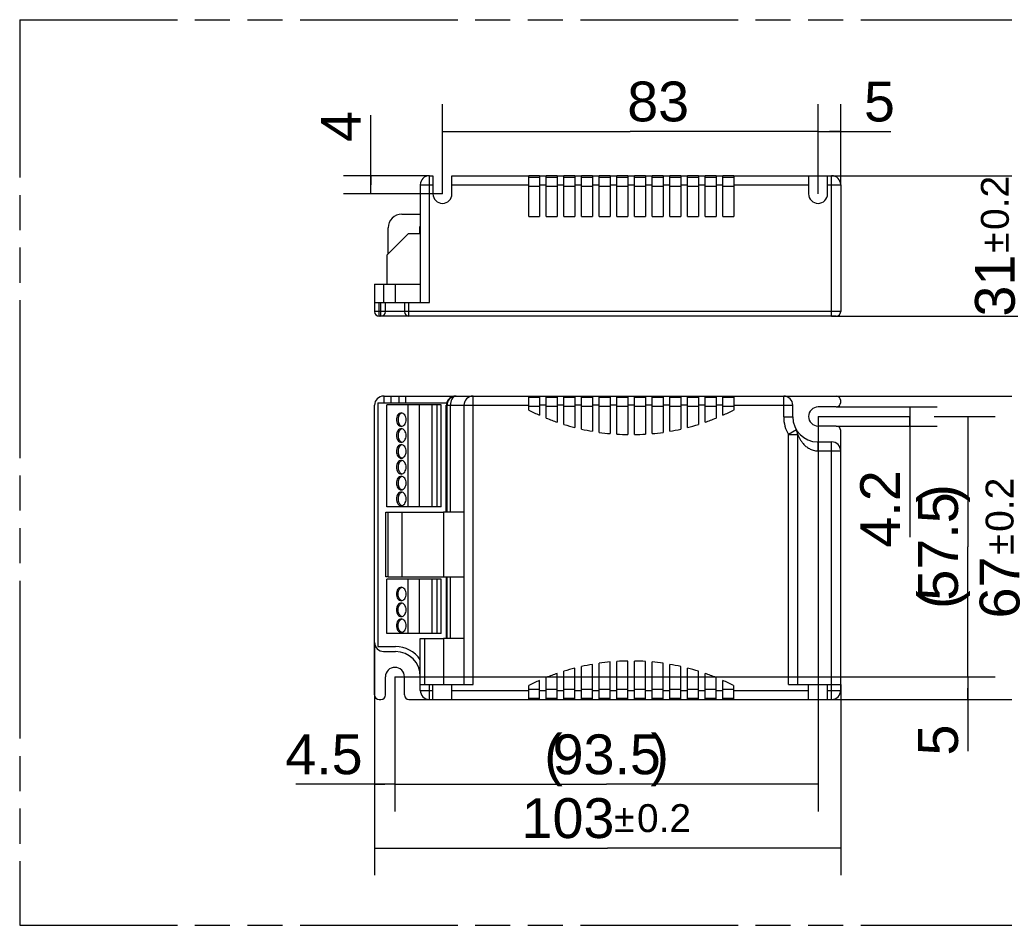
# Model space of a CAD drawing. Header units: millimetres. Extents: x 0 to 210, y 0 to 297.
# Tile 3 of 9: x 50 to 105, y 133 to 183. Entities that reach past the tile are written whole.
import ezdxf
from ezdxf.enums import TextEntityAlignment as Align

# ---------------------------------------------------------------- set-up
doc = ezdxf.new("R2010")
doc.units = ezdxf.units.MM
doc.header["$LTSCALE"] = 19.36
doc.linetypes.add('PHANTOM', pattern=[0.8, 0.45, -0.05, 0.1, -0.05, 0.1, -0.05])
doc.layers.get('0').update_dxf_attribs({"linetype": 'CONTINUOUS'})
for name, color, linetype in [('DEFAULT_3', 7, 'PHANTOM'), ('Z_AXIS', 7, 'CONTINUOUS'), ('Z_DIM_2D', 7, 'CONTINUOUS')]:
    doc.layers.add(name, color=color, linetype=linetype)
doc.styles.add('TEXTSTYLE_3', font='helveticaneueltw1g-ltcn.otf')
doc.styles.add('TEXTSTYLE_4', font='gdt', dxfattribs={"width": 0.7})
doc.dimstyles.new('DIMSTYLE_1', dxfattribs={"dimtxt": 2.2, "dimasz": 3.5, "dimexe": 0.18, "dimexo": 0.0625, "dimgap": 0.09, "dimtad": 1, "dimdec": 1, "dimlfac": 4, "dimdsep": 46, "dimtxsty": 'TEXTSTYLE_3', "dimcen": 0.09, "dimclrt": 5, "dimadec": 0, "dimazin": 0, "dimtp": 0.3, "dimtm": 0.3, "dimtfac": 1, "dimtdec": 1, "dimtofl": 0, "dimtmove": 0, "dimatfit": 3, "dimfxl": 0, "dimtolj": 1, "dimarcsym": 0})
doc.dimstyles.new('DIMSTYLE_2', dxfattribs={"dimtxt": 2.2, "dimasz": 3.5, "dimexe": 0.18, "dimexo": 0.0625, "dimgap": 0.09, "dimtad": 1, "dimdec": 1, "dimlfac": 4, "dimdsep": 46, "dimtxsty": 'TEXTSTYLE_3', "dimcen": 0.09, "dimclrt": 5, "dimadec": 0, "dimazin": 0, "dimtp": 0.1, "dimtm": 0.1, "dimtfac": 1, "dimtdec": 1, "dimtofl": 0, "dimtmove": 0, "dimatfit": 3, "dimfxl": 0, "dimtolj": 1, "dimarcsym": 0})
doc.dimstyles.new('DIMSTYLE_3', dxfattribs={"dimtxt": 2.2, "dimasz": 3.5, "dimexe": 0.18, "dimexo": 0.0625, "dimgap": 0.09, "dimtad": 1, "dimdec": 1, "dimlfac": 4, "dimdsep": 46, "dimtxsty": 'TEXTSTYLE_3', "dimcen": 0.09, "dimclrt": 5, "dimadec": 0, "dimazin": 0, "dimtol": 1, "dimtp": 0.2, "dimtm": 0.2, "dimtfac": 1, "dimtdec": 1, "dimtofl": 0, "dimtmove": 0, "dimatfit": 3, "dimfxl": 0, "dimtolj": 1, "dimarcsym": 0})

# ---------------------------------------------------------------- blocks, each defined once
blk = doc.blocks.new('*D1')
at = {"layer": 'Z_DIM_2D', "color": 2, "linetype": 'Continuous'}
for p, q in [((73.485, 173.064), (73.485, 178.015)), ((94.235, 173.064), (94.235, 178.015)), ((73.485, 176.515), (83.86, 176.515)), ((94.235, 176.515), (83.86, 176.515))]:
    blk.add_line(p, q, dxfattribs=at)
at = {"layer": 'Z_DIM_2D', "color": 5, "linetype": 'Continuous', "style": 'TEXTSTYLE_3'}
blk.add_text('83', height=2.2, dxfattribs=at).set_placement((85.402, 177.065), align=Align.CENTER)
blk = doc.blocks.new('_NONE')
blk = doc.blocks.new('*D2')
at = {"layer": 'Z_DIM_2D', "color": 2, "linetype": 'Continuous'}
for p, q in [((94.235, 160.772), (99.319, 160.772)), ((100.644, 160.772), (104.015, 160.772)), ((102.515, 160.772), (102.515, 153.585)), ((102.515, 146.397), (102.515, 153.585)), ((70.86, 146.397), (104.015, 146.397))]:
    blk.add_line(p, q, dxfattribs=at)
at = {"layer": 'Z_DIM_2D', "color": 5, "linetype": 'Continuous', "style": 'TEXTSTYLE_3'}
for s, p in [(')', (101.965, 156.524)), ('57.5', (101.965, 153.597)), ('(', (101.965, 150.658))]:
    blk.add_text(s, height=2.2, rotation=90, dxfattribs=at).set_placement(p, align=Align.CENTER)
blk = doc.blocks.new('*D3')
at = {"layer": 'Z_DIM_2D', "color": 2, "linetype": 'Continuous'}
for p, q in [((70.86, 146.397), (104.015, 146.397)), ((102.515, 146.397), (102.515, 145.772)), ((102.515, 145.147), (102.515, 145.772)), ((102.515, 145.772), (102.515, 142.286)), ((93.71, 145.147), (104.015, 145.147))]:
    blk.add_line(p, q, dxfattribs=at)
at = {"layer": 'Z_DIM_2D', "color": 5, "linetype": 'Continuous', "style": 'TEXTSTYLE_3'}
blk.add_text('5', height=2.2, rotation=90, dxfattribs=at).set_placement((101.965, 143.763), align=Align.RIGHT)
blk = doc.blocks.new('*D4')
at = {"layer": 'Z_DIM_2D', "color": 2, "linetype": 'Continuous'}
for p, q in [((94.235, 160.772), (94.235, 138.97)), ((70.86, 146.397), (70.86, 138.97)), ((70.86, 140.47), (82.548, 140.47)), ((94.235, 140.47), (82.548, 140.47))]:
    blk.add_line(p, q, dxfattribs=at)
at = {"layer": 'Z_DIM_2D', "color": 5, "linetype": 'Continuous', "style": 'TEXTSTYLE_3'}
for s, p in [('(', (79.621, 141.02)), ('93.5', (82.56, 141.02)), (')', (85.487, 141.02))]:
    blk.add_text(s, height=2.2, dxfattribs=at).set_placement(p, align=Align.CENTER)
blk = doc.blocks.new('*D5')
at = {"layer": 'Z_DIM_2D', "color": 2, "linetype": 'Continuous'}
for p, q in [((92.335, 161.897), (107.413, 161.897)), ((105.913, 161.897), (105.913, 153.522)), ((105.913, 145.147), (105.913, 153.522)), ((93.71, 145.147), (107.413, 145.147))]:
    blk.add_line(p, q, dxfattribs=at)
at = {"layer": 'Z_DIM_2D', "color": 5, "linetype": 'Continuous'}
for s, height, style, p in [('0.2', 1.54, 'TEXTSTYLE_3', (105.033, 155.898)), ('`', 1.54, 'TEXTSTYLE_4', (105.033, 153.707)), ('67', 2.2, 'TEXTSTYLE_3', (105.363, 151.331))]:
    blk.add_text(s, height=height, rotation=90, dxfattribs=dict(at, style=style)).set_placement(p, align=Align.CENTER)
blk = doc.blocks.new('*D6')
at = {"layer": 'Z_DIM_2D', "color": 2, "linetype": 'Continuous'}
for p, q in [((69.735, 148.297), (69.735, 135.447)), ((95.485, 145.972), (95.485, 135.447)), ((69.735, 136.947), (82.61, 136.947)), ((95.485, 136.947), (82.61, 136.947))]:
    blk.add_line(p, q, dxfattribs=at)
at = {"layer": 'Z_DIM_2D', "color": 5, "linetype": 'Continuous'}
for s, height, style, p in [('103', 2.2, 'TEXTSTYLE_3', (80.419, 137.497)), ('`', 1.54, 'TEXTSTYLE_4', (83.534, 137.827)), ('0.2', 1.54, 'TEXTSTYLE_3', (85.725, 137.827))]:
    blk.add_text(s, height=height, dxfattribs=dict(at, style=style)).set_placement(p, align=Align.CENTER)
blk = doc.blocks.new('*D7')
at = {"layer": 'Z_DIM_2D', "color": 2, "linetype": 'Continuous'}
for p, q in [((93.71, 174.064), (107.153, 174.064)), ((105.653, 174.064), (105.653, 170.189)), ((105.653, 166.314), (105.653, 170.189)), ((94.985, 166.314), (107.153, 166.314))]:
    blk.add_line(p, q, dxfattribs=at)
at = {"layer": 'Z_DIM_2D', "color": 5, "linetype": 'Continuous'}
for s, height, style, p in [('0.2', 1.54, 'TEXTSTYLE_3', (104.773, 172.565)), ('`', 1.54, 'TEXTSTYLE_4', (104.773, 170.374)), ('31', 2.2, 'TEXTSTYLE_3', (105.103, 167.998))]:
    blk.add_text(s, height=height, rotation=90, dxfattribs=dict(at, style=style)).set_placement(p, align=Align.CENTER)
blk = doc.blocks.new('*D8')
at = {"layer": 'Z_DIM_2D', "color": 2, "linetype": 'Continuous'}
for p, q in [((70.86, 146.397), (70.86, 138.972)), ((69.735, 145.397), (69.735, 138.972)), ((70.298, 140.472), (65.379, 140.472)), ((69.735, 140.472), (70.298, 140.472)), ((70.86, 140.472), (70.298, 140.472))]:
    blk.add_line(p, q, dxfattribs=at)
at = {"layer": 'Z_DIM_2D', "color": 5, "linetype": 'Continuous', "style": 'TEXTSTYLE_3'}
blk.add_text('4.5', height=2.2, dxfattribs=at).set_placement((69.073, 141.022), align=Align.RIGHT)
blk = doc.blocks.new('*D9')
at = {"layer": 'Z_DIM_2D', "color": 2, "linetype": 'Continuous'}
for p, q in [((69.523, 173.564), (69.523, 177.411)), ((72.76, 174.064), (68.023, 174.064)), ((69.523, 174.064), (69.523, 173.564)), ((69.523, 173.064), (69.523, 173.564)), ((73.485, 173.064), (68.023, 173.064))]:
    blk.add_line(p, q, dxfattribs=at)
at = {"layer": 'Z_DIM_2D', "color": 5, "linetype": 'Continuous', "style": 'TEXTSTYLE_3'}
blk.add_text('4', height=2.2, rotation=90, dxfattribs=at).set_placement((68.973, 175.934))
blk = doc.blocks.new('*D10')
at = {"layer": 'Z_DIM_2D', "color": 2, "linetype": 'Continuous'}
for p, q in [((95.235, 161.297), (100.813, 161.297)), ((99.313, 161.297), (99.313, 160.772)), ((99.313, 160.247), (99.313, 160.772)), ((99.313, 160.772), (99.313, 154.109)), ((95.235, 160.247), (100.813, 160.247))]:
    blk.add_line(p, q, dxfattribs=at)
at = {"layer": 'Z_DIM_2D', "color": 5, "linetype": 'Continuous', "style": 'TEXTSTYLE_3'}
blk.add_text('4.2', height=2.2, rotation=90, dxfattribs=at).set_placement((98.763, 157.803), align=Align.RIGHT)
blk = doc.blocks.new('*D11')
at = {"layer": 'Z_DIM_2D', "color": 2, "linetype": 'Continuous'}
for p, q in [((94.235, 173.064), (94.235, 178.012)), ((95.485, 173.564), (95.485, 178.012)), ((94.235, 176.512), (94.86, 176.512)), ((95.485, 176.512), (94.86, 176.512)), ((94.86, 176.512), (98.25, 176.512))]:
    blk.add_line(p, q, dxfattribs=at)
at = {"layer": 'Z_DIM_2D', "color": 5, "linetype": 'Continuous', "style": 'TEXTSTYLE_3'}
blk.add_text('5', height=2.2, dxfattribs=at).set_placement((96.772, 177.062))

msp = doc.modelspace()

# ---------------------------------------------------------------- linework, layer by layer
at = {"color": 7, "linetype": 'Continuous'}
for p, q in [((72.26, 173.564), (72.26, 167.064)), ((72.76, 174.064), (72.96, 174.064)), ((72.96, 174.064), (72.96, 173.064)), ((74.01, 173.064), (74.01, 174.064)), ((74.01, 174.064), (78.248, 174.064)), ((78.248, 171.814), (78.248, 174.064)), ((78.248, 173.989), (78.848, 173.989)), ((78.848, 174.064), (78.848, 171.814)), ((78.848, 174.064), (79.223, 174.064)), ((79.223, 171.814), (79.223, 174.064)), ((79.223, 173.989), (79.823, 173.989)), ((79.823, 174.064), (79.823, 171.814)), ((79.823, 174.064), (80.198, 174.064)), ((80.198, 171.814), (80.198, 174.064)), ((80.198, 173.989), (80.798, 173.989)), ((80.798, 174.064), (80.798, 171.814)), ((80.798, 174.064), (81.173, 174.064)), ((81.173, 171.814), (81.173, 174.064)), ((81.173, 173.989), (81.773, 173.989)), ((81.773, 174.064), (81.773, 171.814)), ((81.773, 174.064), (82.148, 174.064)), ((82.148, 171.814), (82.148, 174.064)), ((82.148, 173.989), (82.748, 173.989)), ((82.748, 174.064), (82.748, 171.814)), ((82.748, 174.064), (83.123, 174.064)), ((83.123, 171.814), (83.123, 174.064)), ((83.123, 173.989), (83.723, 173.989)), ((83.723, 174.064), (83.723, 171.814)), ((83.723, 174.064), (84.098, 174.064)), ((84.098, 171.814), (84.098, 174.064)), ((84.098, 173.989), (84.698, 173.989)), ((84.698, 174.064), (85.073, 174.064)), ((84.698, 174.064), (84.698, 171.814)), ((85.073, 171.814), (85.073, 174.064)), ((85.073, 173.989), (85.673, 173.989)), ((85.673, 174.064), (86.048, 174.064)), ((85.673, 174.064), (85.673, 171.814)), ((86.048, 171.814), (86.048, 174.064)), ((86.048, 173.989), (86.648, 173.989)), ((86.648, 174.064), (87.023, 174.064)), ((86.648, 174.064), (86.648, 171.814)), ((87.023, 171.814), (87.023, 174.064)), ((87.023, 173.989), (87.623, 173.989)), ((87.623, 174.064), (87.998, 174.064)), ((87.623, 174.064), (87.623, 171.814)), ((87.998, 171.814), (87.998, 174.064)), ((87.998, 173.989), (88.598, 173.989)), ((88.598, 174.064), (88.973, 174.064)), ((88.598, 174.064), (88.598, 171.814)), ((88.973, 171.814), (88.973, 174.064)), ((88.973, 173.989), (89.573, 173.989)), ((89.573, 174.064), (93.71, 174.064)), ((89.573, 174.064), (89.573, 171.814)), ((93.71, 174.064), (93.71, 173.064)), ((94.76, 174.064), (94.985, 174.064)), ((94.76, 173.064), (94.76, 174.064)), ((95.485, 173.564), (95.485, 166.564)), ((71.235, 171.939), (72.26, 171.939)), ((78.248, 171.814), (78.848, 171.814)), ((79.223, 171.814), (79.823, 171.814)), ((80.198, 171.814), (80.798, 171.814)), ((81.173, 171.814), (81.773, 171.814)), ((82.148, 171.814), (82.748, 171.814)), ((83.123, 171.814), (83.723, 171.814)), ((84.098, 171.814), (84.698, 171.814)), ((85.073, 171.814), (85.673, 171.814)), ((86.048, 171.814), (86.648, 171.814)), ((87.023, 171.814), (87.623, 171.814)), ((87.998, 171.814), (88.598, 171.814)), ((88.973, 171.814), (89.573, 171.814)), ((71.585, 170.852), (70.41, 169.677)), ((72.21, 170.852), (71.585, 170.852)), ((72.21, 171.252), (72.21, 170.852)), ((72.26, 171.252), (72.21, 171.252)), ((69.735, 168.077), (69.735, 166.564)), ((69.735, 168.077), (70.885, 168.077)), ((69.735, 167.064), (72.76, 167.064)), ((70.335, 166.564), (70.335, 167.064)), ((71.385, 167.064), (71.385, 166.564)), ((95.235, 166.314), (69.985, 166.314)), ((70.271, 161.897), (70.235, 161.897)), ((71.435, 161.897), (95.235, 161.897)), ((78.248, 161.129), (78.248, 161.897)), ((78.848, 161.822), (78.248, 161.822)), ((78.848, 161.897), (78.848, 160.843)), ((79.223, 160.685), (79.223, 161.897)), ((79.823, 161.822), (79.223, 161.822)), ((79.823, 161.897), (79.823, 160.46)), ((80.198, 160.336), (80.198, 161.897)), ((80.798, 161.822), (80.198, 161.822)), ((80.798, 161.897), (80.798, 160.166)), ((81.173, 160.076), (81.173, 161.897)), ((81.773, 161.822), (81.173, 161.822)), ((81.773, 161.897), (81.773, 159.957)), ((82.148, 159.897), (82.148, 161.897)), ((82.748, 161.822), (82.148, 161.822)), ((82.748, 161.897), (82.748, 159.827)), ((83.123, 159.797), (83.123, 161.897)), ((83.723, 161.822), (83.123, 161.822)), ((83.723, 161.897), (83.723, 159.774)), ((84.098, 159.774), (84.098, 161.897)), ((84.698, 161.822), (84.098, 161.822)), ((84.698, 161.897), (84.698, 159.797)), ((85.073, 159.827), (85.073, 161.897)), ((85.673, 161.822), (85.073, 161.822)), ((85.673, 161.897), (85.673, 159.897)), ((86.048, 159.957), (86.048, 161.897)), ((86.648, 161.822), (86.048, 161.822)), ((86.648, 161.897), (86.648, 160.076)), ((87.023, 160.166), (87.023, 161.897)), ((87.623, 161.822), (87.023, 161.822)), ((87.623, 161.897), (87.623, 160.336)), ((87.998, 160.46), (87.998, 161.897)), ((88.598, 161.822), (87.998, 161.822)), ((88.598, 161.897), (88.598, 160.685)), ((88.973, 160.843), (88.973, 161.897)), ((89.573, 161.822), (88.973, 161.822)), ((89.573, 161.897), (89.573, 161.129)), ((95.485, 161.547), (95.485, 161.647)), ((69.735, 145.397), (69.735, 161.397)), ((70.41, 155.785), (70.41, 161.41)), ((73.41, 161.41), (70.41, 161.41)), ((71.435, 161.522), (73.714, 161.522)), ((71.585, 155.785), (71.585, 161.41)), ((72.21, 155.785), (72.21, 161.41)), ((72.91, 155.785), (72.91, 161.41)), ((73.201, 155.785), (73.201, 161.41)), ((73.41, 155.785), (73.41, 161.41)), ((73.698, 155.497), (73.698, 161.397)), ((74.673, 161.397), (74.673, 145.972)), ((92.835, 160.747), (92.835, 161.397)), ((95.235, 161.297), (94.235, 161.297)), ((95.235, 160.247), (94.235, 160.247)), ((95.485, 145.647), (95.485, 159.997)), ((93.11, 145.972), (93.11, 159.77)), ((94.21, 159.372), (94.985, 159.372)), ((73.41, 155.785), (70.41, 155.785)), ((70.485, 151.922), (70.485, 155.497)), ((70.485, 155.497), (73.548, 155.497)), ((70.41, 148.785), (70.41, 151.785)), ((73.41, 151.785), (70.41, 151.785)), ((70.485, 151.922), (73.548, 151.922)), ((71.585, 148.785), (71.585, 151.785)), ((72.21, 148.785), (72.21, 151.785)), ((72.91, 148.785), (72.91, 151.785)), ((73.201, 148.785), (73.201, 151.785)), ((73.41, 148.785), (73.41, 151.785)), ((73.41, 148.785), (70.41, 148.785)), ((72.26, 145.647), (72.26, 148.522)), ((72.26, 148.522), (73.548, 148.522)), ((70.235, 147.797), (70.885, 147.797)), ((80.798, 145.147), (80.798, 146.879)), ((81.173, 145.147), (81.173, 146.969)), ((81.773, 145.147), (81.773, 147.088)), ((82.148, 145.147), (82.148, 147.148)), ((82.748, 145.147), (82.748, 147.218)), ((83.123, 145.147), (83.123, 147.248)), ((83.723, 145.147), (83.723, 147.271)), ((84.098, 145.147), (84.098, 147.271)), ((84.698, 145.147), (84.698, 147.248)), ((85.073, 145.147), (85.073, 147.218)), ((85.673, 145.147), (85.673, 147.148)), ((86.048, 145.147), (86.048, 147.088)), ((86.648, 145.147), (86.648, 146.969)), ((87.023, 145.147), (87.023, 146.879)), ((70.335, 145.397), (70.335, 146.397)), ((71.385, 145.397), (71.385, 146.397)), ((79.223, 145.147), (79.223, 146.36)), ((79.823, 145.147), (79.823, 146.585)), ((80.198, 145.147), (80.198, 146.708)), ((87.623, 145.147), (87.623, 146.708)), ((87.998, 145.147), (87.998, 146.585)), ((88.598, 145.147), (88.598, 146.36)), ((72.26, 145.972), (75.173, 145.972)), ((72.96, 145.147), (72.96, 145.972)), ((74.01, 145.147), (74.01, 145.972)), ((78.248, 145.147), (78.248, 145.916)), ((78.848, 145.147), (78.848, 146.201)), ((88.973, 145.147), (88.973, 146.201)), ((89.573, 145.147), (89.573, 145.916)), ((92.61, 145.972), (95.485, 145.972)), ((93.71, 145.147), (93.71, 145.972)), ((94.76, 145.147), (94.76, 145.972)), ((69.985, 145.147), (70.085, 145.147)), ((71.635, 145.147), (94.985, 145.147)), ((78.248, 145.222), (78.848, 145.222)), ((79.223, 145.222), (79.823, 145.222)), ((80.198, 145.222), (80.798, 145.222)), ((81.173, 145.222), (81.773, 145.222)), ((82.148, 145.222), (82.748, 145.222)), ((83.123, 145.222), (83.723, 145.222)), ((84.098, 145.222), (84.698, 145.222)), ((85.073, 145.222), (85.673, 145.222)), ((86.048, 145.222), (86.648, 145.222)), ((87.023, 145.222), (87.623, 145.222)), ((87.998, 145.222), (88.598, 145.222)), ((88.973, 145.222), (89.573, 145.222))]:
    msp.add_line(p, q, dxfattribs=at)
at = {"color": 9, "linetype": 'Continuous'}
for p, q in [((72.26, 173.564), (72.96, 173.564)), ((72.76, 167.064), (72.76, 174.064)), ((74.01, 173.564), (78.248, 173.564)), ((78.848, 173.564), (79.223, 173.564)), ((79.823, 173.564), (80.198, 173.564)), ((80.798, 173.564), (81.173, 173.564)), ((81.773, 173.564), (82.148, 173.564)), ((82.748, 173.564), (83.123, 173.564)), ((83.723, 173.564), (84.098, 173.564)), ((84.698, 173.564), (85.073, 173.564)), ((85.673, 173.564), (86.048, 173.564)), ((86.648, 173.564), (87.023, 173.564)), ((87.623, 173.564), (87.998, 173.564)), ((88.598, 173.564), (88.973, 173.564)), ((89.573, 173.564), (93.71, 173.564)), ((94.76, 173.564), (95.485, 173.564)), ((94.985, 166.314), (94.985, 174.064)), ((78.248, 173.489), (78.848, 173.489)), ((79.223, 173.489), (79.823, 173.489)), ((80.198, 173.489), (80.798, 173.489)), ((81.173, 173.489), (81.773, 173.489)), ((82.148, 173.489), (82.748, 173.489)), ((83.123, 173.489), (83.723, 173.489)), ((84.098, 173.489), (84.698, 173.489)), ((85.073, 173.489), (85.673, 173.489)), ((86.048, 173.489), (86.648, 173.489)), ((87.023, 173.489), (87.623, 173.489)), ((87.998, 173.489), (88.598, 173.489)), ((88.973, 173.489), (89.573, 173.489)), ((70.235, 168.077), (70.235, 167.064)), ((69.985, 166.314), (69.985, 167.064)), ((70.085, 166.314), (70.085, 167.064)), ((71.635, 166.314), (71.635, 167.064)), ((95.485, 166.564), (69.735, 166.564)), ((75.173, 145.972), (75.173, 161.897)), ((92.335, 160.747), (92.335, 161.897)), ((73.698, 161.397), (78.248, 161.397)), ((73.736, 155.497), (73.736, 161.397)), ((73.928, 155.497), (73.928, 161.397)), ((78.848, 161.322), (78.248, 161.322)), ((79.223, 161.397), (78.848, 161.397)), ((79.823, 161.322), (79.223, 161.322)), ((80.198, 161.397), (79.823, 161.397)), ((80.798, 161.322), (80.198, 161.322)), ((81.173, 161.397), (80.798, 161.397)), ((81.773, 161.322), (81.173, 161.322)), ((82.148, 161.397), (81.773, 161.397)), ((82.748, 161.322), (82.148, 161.322)), ((83.123, 161.397), (82.748, 161.397)), ((83.723, 161.322), (83.123, 161.322)), ((84.098, 161.397), (83.723, 161.397)), ((84.698, 161.322), (84.098, 161.322)), ((85.073, 161.397), (84.698, 161.397)), ((85.673, 161.322), (85.073, 161.322)), ((86.048, 161.397), (85.673, 161.397)), ((86.648, 161.322), (86.048, 161.322)), ((87.023, 161.397), (86.648, 161.397)), ((87.623, 161.322), (87.023, 161.322)), ((87.998, 161.397), (87.623, 161.397)), ((88.598, 161.322), (87.998, 161.322)), ((88.973, 161.397), (88.598, 161.397)), ((89.573, 161.322), (88.973, 161.322)), ((89.573, 161.397), (92.835, 161.397)), ((92.335, 160.747), (92.835, 160.747)), ((93.037, 160.031), (92.61, 159.77)), ((92.61, 159.77), (93.11, 159.77)), ((92.61, 145.972), (92.61, 159.77)), ((94.218, 158.872), (95.485, 158.872)), ((94.235, 159.372), (94.235, 145.972)), ((94.985, 145.147), (94.985, 159.372)), ((71.235, 155.497), (71.235, 151.922)), ((73.548, 155.497), (73.548, 151.922)), ((72.51, 145.972), (72.51, 148.522)), ((73.548, 148.522), (73.548, 145.972)), ((72.76, 145.147), (72.76, 145.972)), ((72.26, 145.647), (72.96, 145.647)), ((74.01, 145.647), (78.248, 145.647)), ((78.248, 145.722), (78.848, 145.722)), ((78.848, 145.647), (79.223, 145.647)), ((79.223, 145.722), (79.823, 145.722)), ((79.823, 145.647), (80.198, 145.647)), ((80.198, 145.722), (80.798, 145.722)), ((80.798, 145.647), (81.173, 145.647)), ((81.173, 145.722), (81.773, 145.722)), ((81.773, 145.647), (82.148, 145.647)), ((82.148, 145.722), (82.748, 145.722)), ((82.748, 145.647), (83.123, 145.647)), ((83.123, 145.722), (83.723, 145.722)), ((83.723, 145.647), (84.098, 145.647)), ((84.098, 145.722), (84.698, 145.722)), ((84.698, 145.647), (85.073, 145.647)), ((85.073, 145.722), (85.673, 145.722)), ((85.673, 145.647), (86.048, 145.647)), ((86.048, 145.722), (86.648, 145.722)), ((86.648, 145.647), (87.023, 145.647)), ((87.023, 145.722), (87.623, 145.722)), ((87.623, 145.647), (87.998, 145.647)), ((87.998, 145.722), (88.598, 145.722)), ((88.598, 145.647), (88.973, 145.647)), ((88.973, 145.722), (89.573, 145.722)), ((89.573, 145.647), (93.71, 145.647)), ((94.76, 145.647), (95.485, 145.647))]:
    msp.add_line(p, q, dxfattribs=at)
at = {"color": 7, "linetype": 'Continuous'}
for centre, radius, start, end in [((72.76, 173.564), 0.5, 90, 180), ((94.985, 173.564), 0.5, 0, 90), ((73.485, 173.064), 0.525, 180, 360), ((94.235, 173.064), 0.525, 180, 360), ((71.235, 171.189), 0.75, 90, 180), ((69.985, 166.564), 0.25, 180, 270), ((70.085, 166.564), 0.25, 270, 360), ((71.635, 166.564), 0.25, 180, 270), ((95.235, 166.564), 0.25, 270, 360), ((70.235, 161.397), 0.5, 90, 180), ((75.173, 161.397), 0.5, 90, 180), ((92.335, 161.397), 0.5, 0, 90), ((95.235, 161.647), 0.25, 0, 90), ((74.2, 161.397), 0.501, 165.5279, 179.9679), ((94.235, 160.772), 0.525, 90, 270), ((95.235, 161.547), 0.25, 270, 360), ((94.21, 160.747), 1.375, 180, 270), ((92.61, 159.77), 0.5, 0.0017, 31.4256), ((95.235, 159.997), 0.25, 0, 90), ((94.985, 158.872), 0.5, 0, 90), ((70.235, 148.297), 0.5, 180, 270), ((70.86, 146.397), 0.525, 0, 180), ((69.985, 145.397), 0.25, 180, 270), ((70.085, 145.397), 0.25, 270, 360), ((71.635, 145.397), 0.25, 180, 270), ((72.76, 145.647), 0.5, 180, 270), ((94.985, 145.647), 0.5, 270, 360)]:
    msp.add_arc(centre, radius, start, end, dxfattribs=at)
at = {"color": 9, "linetype": 'Continuous'}
for centre, radius, start, end in [((74.236, 161.397), 0.5, 90.0093, 180.0044), ((74.236, 161.705), 0.192, 90.0545, 100.9267), ((94.21, 160.747), 1.875, 180, 211.4206)]:
    msp.add_arc(centre, radius, start, end, dxfattribs=at)
at = {"color": 7, "linetype": 'Continuous'}
msp.add_ellipse((74.198, 161.397), major_axis=(0.5, 0), ratio=0.999848, start_param=1.570796, end_param=2.888912, dxfattribs=at)
at = {"color": 9, "linetype": 'Continuous'}
for points, knots in [([(74.199, 161.894), (74.161, 161.886), (74.08, 161.843), (73.995, 161.726), (73.94, 161.572), (73.928, 161.457), (73.928, 161.397)], [0, 0, 0, 0, 0.196822, 0.431145, 0.704051, 1, 1, 1, 1]), ([(93.11, 159.77), (93.11, 159.771), (93.114, 159.759), (93.118, 159.754), (93.126, 159.732), (93.137, 159.71), (93.15, 159.681), (93.171, 159.638), (93.202, 159.579), (93.245, 159.504), (93.296, 159.427), (93.353, 159.348), (93.439, 159.243), (93.567, 159.117), (93.753, 158.988), (93.973, 158.895), (94.135, 158.872), (94.218, 158.872)], [0, 0, 0, 0, 0.002973, 0.011546, 0.025047, 0.042583, 0.063343, 0.086633, 0.138854, 0.196448, 0.257857, 0.322214, 0.389049, 0.529255, 0.678103, 0.835715, 1, 1, 1, 1]), ([(94.21, 159.372), (94.211, 159.372), (94.211, 159.37), (94.212, 159.368), (94.212, 159.362), (94.212, 159.358), (94.212, 159.355)], [0, 0, 0, 0, 0.068822, 0.257397, 0.567974, 1, 1, 1, 1]), ([(94.212, 159.355), (94.214, 159.333), (94.215, 159.273), (94.218, 159.112), (94.218, 158.974), (94.218, 158.872)], [0, 0, 0, 0, 0.139267, 0.369847, 1, 1, 1, 1])]:
    msp.add_open_spline(points, degree=3, knots=knots, dxfattribs=at)
at = {"layer": 'DEFAULT_3', "color": 91, "linetype": 'PHANTOM', "true_color": 0x80ff80}
for p, q in [((50.129, 182.68), (50.129, 132.68)), ((50.129, 182.68), (150.129, 182.68)), ((50.129, 132.68), (150.129, 132.68))]:
    msp.add_line(p, q, dxfattribs=at)
at = {"layer": 'Z_AXIS', "color": 7, "linetype": 'Continuous'}
for p, q in [((78.848, 174.064), (78.248, 174.064)), ((79.823, 174.064), (79.223, 174.064)), ((80.798, 174.064), (80.198, 174.064)), ((81.773, 174.064), (81.173, 174.064)), ((82.748, 174.064), (82.148, 174.064)), ((83.723, 174.064), (83.123, 174.064)), ((84.698, 174.064), (84.098, 174.064)), ((85.673, 174.064), (85.073, 174.064)), ((86.648, 174.064), (86.048, 174.064)), ((87.623, 174.064), (87.023, 174.064)), ((88.598, 174.064), (87.998, 174.064)), ((89.573, 174.064), (88.973, 174.064)), ((70.485, 169.752), (70.485, 171.189)), ((70.41, 169.677), (70.41, 168.077)), ((70.885, 168.077), (72.26, 168.077)), ((70.271, 161.897), (71.435, 161.897)), ((69.912, 161.522), (69.912, 148.072)), ((69.912, 161.522), (71.435, 161.522)), ((70.36, 151.922), (70.36, 155.497)), ((70.36, 155.497), (70.485, 155.497)), ((74.673, 155.497), (73.548, 155.497)), ((70.485, 151.922), (70.36, 151.922)), ((73.548, 151.922), (74.673, 151.922)), ((73.685, 151.922), (73.685, 148.522)), ((74.673, 148.522), (73.548, 148.522)), ((69.912, 148.072), (70.885, 148.072))]:
    msp.add_line(p, q, dxfattribs=at)
at = {"layer": 'Z_AXIS', "color": 9, "linetype": 'Continuous'}
for p, q in [((70.885, 167.064), (70.885, 168.077)), ((70.271, 161.522), (70.271, 161.897)), ((70.625, 161.897), (70.625, 161.522)), ((71.082, 161.897), (71.082, 161.522)), ((71.435, 161.897), (71.435, 161.522)), ((73.736, 148.522), (73.736, 151.922)), ((73.928, 148.522), (73.928, 151.922))]:
    msp.add_line(p, q, dxfattribs=at)
at = {"layer": 'Z_AXIS', "color": 7, "linetype": 'Continuous'}
for centre, radius, start, end in [((83.91, 172.272), 12.5, 243.0637, 246.1089), ((83.91, 172.272), 12.5, 293.8911, 296.9363), ((71.302, 160.77), 0.203, 103.6042, 112.6042), ((83.91, 172.272), 12.5, 247.9757, 250.9132), ((83.91, 172.272), 12.5, 289.0868, 292.0243), ((71.302, 160.425), 0.203, 247.3958, 256.3958), ((71.302, 159.895), 0.203, 103.6042, 112.6042), ((83.91, 172.272), 12.5, 252.7225, 255.5817), ((83.91, 172.272), 12.5, 257.3497, 260.154), ((83.91, 172.272), 12.5, 279.846, 282.6503), ((83.91, 172.272), 12.5, 284.4183, 287.2775), ((83.91, 172.272), 12.5, 261.8943, 264.6638), ((83.91, 172.272), 12.5, 266.388, 269.1405), ((83.91, 172.272), 12.5, 270.8595, 273.612), ((83.91, 172.272), 12.5, 275.3362, 278.1057), ((71.302, 159.55), 0.203, 247.3958, 256.3958), ((71.302, 159.02), 0.203, 103.6042, 112.6042), ((71.302, 158.675), 0.203, 247.3958, 256.3958), ((71.302, 158.145), 0.203, 103.6042, 112.6042), ((71.302, 157.8), 0.203, 247.3958, 256.3958), ((71.302, 157.27), 0.203, 103.6042, 112.6042), ((71.302, 156.925), 0.203, 247.3958, 256.3958), ((71.302, 156.395), 0.203, 103.6042, 112.6042), ((71.302, 156.05), 0.203, 247.3958, 256.3958), ((71.302, 151.145), 0.203, 103.6042, 112.6042), ((71.302, 150.8), 0.203, 247.3958, 256.3958), ((71.302, 150.27), 0.203, 103.6042, 112.6042), ((71.302, 149.925), 0.203, 247.3958, 256.3958), ((71.302, 149.395), 0.203, 103.6042, 112.6042), ((71.302, 149.05), 0.203, 247.3958, 256.3958), ((70.885, 146.422), 1.65, 33.5572, 90), ((70.885, 146.422), 1.375, 0, 90), ((83.91, 134.772), 12.5, 104.4183, 107.2775), ((83.91, 134.772), 12.5, 99.846, 102.6503), ((83.91, 134.772), 12.5, 95.3362, 98.1057), ((83.91, 134.772), 12.5, 90.8595, 93.612), ((83.91, 134.772), 12.5, 86.388, 89.1405), ((83.91, 134.772), 12.5, 81.8943, 84.6638), ((83.91, 134.772), 12.5, 77.3497, 80.154), ((83.91, 134.772), 12.5, 72.7225, 75.5817), ((83.91, 134.772), 12.5, 109.0868, 112.0243), ((83.91, 134.772), 12.5, 67.9757, 70.9132), ((83.91, 134.772), 12.5, 113.8911, 116.9363), ((83.91, 134.772), 12.5, 63.0637, 66.1089)]:
    msp.add_arc(centre, radius, start, end, dxfattribs=at)
for points, knots in [([(71.21, 160.972), (71.175, 160.972), (71.1, 160.95), (71.013, 160.862), (70.958, 160.739), (70.945, 160.646), (70.945, 160.597)], [0, 0, 0, 0, 0.209468, 0.444654, 0.712008, 1, 1, 1, 1]), ([(70.945, 160.597), (70.945, 160.549), (70.958, 160.455), (71.013, 160.333), (71.1, 160.245), (71.175, 160.222), (71.21, 160.222)], [0, 0, 0, 0, 0.287992, 0.555346, 0.790532, 1, 1, 1, 1]), ([(71.189, 160.939), (71.139, 160.906), (71.057, 160.796), (71.034, 160.666), (71.034, 160.597)], [0, 0, 0, 0, 0.463094, 1, 1, 1, 1]), ([(71.034, 160.597), (71.034, 160.528), (71.057, 160.399), (71.139, 160.289), (71.189, 160.256)], [0, 0, 0, 0, 0.536906, 1, 1, 1, 1]), ([(71.476, 160.597), (71.476, 160.646), (71.463, 160.739), (71.407, 160.862), (71.321, 160.95), (71.245, 160.972), (71.21, 160.972)], [0, 0, 0, 0, 0.287992, 0.555346, 0.790532, 1, 1, 1, 1]), ([(71.21, 160.222), (71.245, 160.222), (71.321, 160.245), (71.407, 160.333), (71.463, 160.455), (71.476, 160.549), (71.476, 160.597)], [0, 0, 0, 0, 0.209468, 0.444654, 0.712008, 1, 1, 1, 1]), ([(71.21, 160.097), (71.175, 160.097), (71.1, 160.075), (71.013, 159.987), (70.958, 159.864), (70.945, 159.771), (70.945, 159.722)], [0, 0, 0, 0, 0.209468, 0.444654, 0.712008, 1, 1, 1, 1]), ([(71.189, 160.064), (71.139, 160.031), (71.057, 159.921), (71.034, 159.791), (71.034, 159.722)], [0, 0, 0, 0, 0.463094, 1, 1, 1, 1]), ([(71.476, 159.722), (71.476, 159.771), (71.463, 159.864), (71.407, 159.987), (71.321, 160.075), (71.245, 160.097), (71.21, 160.097)], [0, 0, 0, 0, 0.287992, 0.555346, 0.790532, 1, 1, 1, 1]), ([(70.945, 159.722), (70.945, 159.674), (70.958, 159.58), (71.013, 159.458), (71.1, 159.37), (71.175, 159.347), (71.21, 159.347)], [0, 0, 0, 0, 0.287992, 0.555346, 0.790532, 1, 1, 1, 1]), ([(71.034, 159.722), (71.034, 159.653), (71.057, 159.524), (71.139, 159.414), (71.189, 159.381)], [0, 0, 0, 0, 0.536906, 1, 1, 1, 1]), ([(71.21, 159.347), (71.245, 159.347), (71.321, 159.37), (71.407, 159.458), (71.463, 159.58), (71.476, 159.674), (71.476, 159.722)], [0, 0, 0, 0, 0.209468, 0.444654, 0.712008, 1, 1, 1, 1]), ([(71.21, 159.222), (71.175, 159.222), (71.1, 159.2), (71.013, 159.112), (70.958, 158.989), (70.945, 158.896), (70.945, 158.847)], [0, 0, 0, 0, 0.209468, 0.444654, 0.712008, 1, 1, 1, 1]), ([(70.945, 158.847), (70.945, 158.799), (70.958, 158.705), (71.013, 158.583), (71.1, 158.495), (71.175, 158.472), (71.21, 158.472)], [0, 0, 0, 0, 0.287992, 0.555346, 0.790532, 1, 1, 1, 1]), ([(71.189, 159.189), (71.139, 159.156), (71.057, 159.046), (71.034, 158.916), (71.034, 158.847)], [0, 0, 0, 0, 0.463094, 1, 1, 1, 1]), ([(71.034, 158.847), (71.034, 158.778), (71.057, 158.649), (71.139, 158.539), (71.189, 158.506)], [0, 0, 0, 0, 0.536906, 1, 1, 1, 1]), ([(71.476, 158.847), (71.476, 158.896), (71.463, 158.989), (71.407, 159.112), (71.321, 159.2), (71.245, 159.222), (71.21, 159.222)], [0, 0, 0, 0, 0.287992, 0.555346, 0.790532, 1, 1, 1, 1]), ([(71.21, 158.472), (71.245, 158.472), (71.321, 158.495), (71.407, 158.583), (71.463, 158.705), (71.476, 158.799), (71.476, 158.847)], [0, 0, 0, 0, 0.209468, 0.444654, 0.712008, 1, 1, 1, 1]), ([(71.21, 158.347), (71.175, 158.347), (71.1, 158.325), (71.013, 158.237), (70.958, 158.114), (70.945, 158.021), (70.945, 157.972)], [0, 0, 0, 0, 0.209468, 0.444654, 0.712008, 1, 1, 1, 1]), ([(71.189, 158.314), (71.139, 158.281), (71.057, 158.171), (71.034, 158.041), (71.034, 157.972)], [0, 0, 0, 0, 0.463094, 1, 1, 1, 1]), ([(71.476, 157.972), (71.476, 158.021), (71.463, 158.114), (71.407, 158.237), (71.321, 158.325), (71.245, 158.347), (71.21, 158.347)], [0, 0, 0, 0, 0.287992, 0.555346, 0.790532, 1, 1, 1, 1]), ([(70.945, 157.972), (70.945, 157.924), (70.958, 157.83), (71.013, 157.708), (71.1, 157.62), (71.175, 157.597), (71.21, 157.597)], [0, 0, 0, 0, 0.287992, 0.555346, 0.790532, 1, 1, 1, 1]), ([(71.034, 157.972), (71.034, 157.903), (71.057, 157.774), (71.139, 157.664), (71.189, 157.631)], [0, 0, 0, 0, 0.536906, 1, 1, 1, 1]), ([(71.21, 157.597), (71.245, 157.597), (71.321, 157.62), (71.407, 157.708), (71.463, 157.83), (71.476, 157.924), (71.476, 157.972)], [0, 0, 0, 0, 0.209468, 0.444654, 0.712008, 1, 1, 1, 1]), ([(71.21, 157.472), (71.175, 157.472), (71.1, 157.45), (71.013, 157.362), (70.958, 157.239), (70.945, 157.146), (70.945, 157.097)], [0, 0, 0, 0, 0.209468, 0.444654, 0.712008, 1, 1, 1, 1]), ([(71.189, 157.439), (71.139, 157.406), (71.057, 157.296), (71.034, 157.166), (71.034, 157.097)], [0, 0, 0, 0, 0.463094, 1, 1, 1, 1]), ([(71.476, 157.097), (71.476, 157.146), (71.463, 157.239), (71.407, 157.362), (71.321, 157.45), (71.245, 157.472), (71.21, 157.472)], [0, 0, 0, 0, 0.287992, 0.555346, 0.790532, 1, 1, 1, 1]), ([(70.945, 157.097), (70.945, 157.049), (70.958, 156.955), (71.013, 156.833), (71.1, 156.745), (71.175, 156.722), (71.21, 156.722)], [0, 0, 0, 0, 0.287992, 0.555346, 0.790532, 1, 1, 1, 1]), ([(71.034, 157.097), (71.034, 157.028), (71.057, 156.899), (71.139, 156.789), (71.189, 156.756)], [0, 0, 0, 0, 0.536906, 1, 1, 1, 1]), ([(71.21, 156.722), (71.245, 156.722), (71.321, 156.745), (71.407, 156.833), (71.463, 156.955), (71.476, 157.049), (71.476, 157.097)], [0, 0, 0, 0, 0.209468, 0.444654, 0.712008, 1, 1, 1, 1]), ([(71.21, 156.597), (71.175, 156.597), (71.1, 156.575), (71.013, 156.487), (70.958, 156.364), (70.945, 156.271), (70.945, 156.222)], [0, 0, 0, 0, 0.209468, 0.444654, 0.712008, 1, 1, 1, 1]), ([(70.945, 156.222), (70.945, 156.174), (70.958, 156.08), (71.013, 155.958), (71.1, 155.87), (71.175, 155.847), (71.21, 155.847)], [0, 0, 0, 0, 0.287992, 0.555346, 0.790532, 1, 1, 1, 1]), ([(71.189, 156.564), (71.139, 156.531), (71.057, 156.421), (71.034, 156.291), (71.034, 156.222)], [0, 0, 0, 0, 0.463094, 1, 1, 1, 1]), ([(71.034, 156.222), (71.034, 156.153), (71.057, 156.024), (71.139, 155.914), (71.189, 155.881)], [0, 0, 0, 0, 0.536906, 1, 1, 1, 1]), ([(71.476, 156.222), (71.476, 156.271), (71.463, 156.364), (71.407, 156.487), (71.321, 156.575), (71.245, 156.597), (71.21, 156.597)], [0, 0, 0, 0, 0.287992, 0.555346, 0.790532, 1, 1, 1, 1]), ([(71.21, 155.847), (71.245, 155.847), (71.321, 155.87), (71.407, 155.958), (71.463, 156.08), (71.476, 156.174), (71.476, 156.222)], [0, 0, 0, 0, 0.209468, 0.444654, 0.712008, 1, 1, 1, 1]), ([(71.21, 151.347), (71.175, 151.347), (71.1, 151.325), (71.013, 151.237), (70.958, 151.114), (70.945, 151.021), (70.945, 150.972)], [0, 0, 0, 0, 0.209468, 0.444654, 0.712008, 1, 1, 1, 1]), ([(71.034, 150.972), (71.034, 151.041), (71.057, 151.171), (71.139, 151.281), (71.189, 151.314)], [0, 0, 0, 0, 0.536906, 1, 1, 1, 1]), ([(71.476, 150.972), (71.476, 151.021), (71.463, 151.114), (71.407, 151.237), (71.321, 151.325), (71.245, 151.347), (71.21, 151.347)], [0, 0, 0, 0, 0.287992, 0.555346, 0.790532, 1, 1, 1, 1]), ([(70.945, 150.972), (70.945, 150.924), (70.958, 150.83), (71.013, 150.708), (71.1, 150.62), (71.175, 150.597), (71.21, 150.597)], [0, 0, 0, 0, 0.287992, 0.555346, 0.790532, 1, 1, 1, 1]), ([(71.189, 150.631), (71.139, 150.664), (71.057, 150.774), (71.034, 150.903), (71.034, 150.972)], [0, 0, 0, 0, 0.463094, 1, 1, 1, 1]), ([(71.21, 150.597), (71.245, 150.597), (71.321, 150.62), (71.407, 150.708), (71.463, 150.83), (71.476, 150.924), (71.476, 150.972)], [0, 0, 0, 0, 0.209468, 0.444654, 0.712008, 1, 1, 1, 1]), ([(71.21, 150.472), (71.175, 150.472), (71.1, 150.45), (71.013, 150.362), (70.958, 150.239), (70.945, 150.146), (70.945, 150.097)], [0, 0, 0, 0, 0.209468, 0.444654, 0.712008, 1, 1, 1, 1]), ([(71.034, 150.097), (71.034, 150.166), (71.057, 150.296), (71.139, 150.406), (71.189, 150.439)], [0, 0, 0, 0, 0.536906, 1, 1, 1, 1]), ([(71.476, 150.097), (71.476, 150.146), (71.463, 150.239), (71.407, 150.362), (71.321, 150.45), (71.245, 150.472), (71.21, 150.472)], [0, 0, 0, 0, 0.287992, 0.555346, 0.790532, 1, 1, 1, 1]), ([(70.945, 150.097), (70.945, 150.049), (70.958, 149.955), (71.013, 149.833), (71.1, 149.745), (71.175, 149.722), (71.21, 149.722)], [0, 0, 0, 0, 0.287992, 0.555346, 0.790532, 1, 1, 1, 1]), ([(71.21, 149.597), (71.175, 149.597), (71.1, 149.575), (71.013, 149.487), (70.958, 149.364), (70.945, 149.271), (70.945, 149.222)], [0, 0, 0, 0, 0.209468, 0.444654, 0.712008, 1, 1, 1, 1]), ([(71.189, 149.756), (71.139, 149.789), (71.057, 149.899), (71.034, 150.028), (71.034, 150.097)], [0, 0, 0, 0, 0.463094, 1, 1, 1, 1]), ([(71.21, 149.722), (71.245, 149.722), (71.321, 149.745), (71.407, 149.833), (71.463, 149.955), (71.476, 150.049), (71.476, 150.097)], [0, 0, 0, 0, 0.209468, 0.444654, 0.712008, 1, 1, 1, 1]), ([(71.476, 149.222), (71.476, 149.271), (71.463, 149.364), (71.407, 149.487), (71.321, 149.575), (71.245, 149.597), (71.21, 149.597)], [0, 0, 0, 0, 0.287992, 0.555346, 0.790532, 1, 1, 1, 1]), ([(70.945, 149.222), (70.945, 149.174), (70.958, 149.08), (71.013, 148.958), (71.1, 148.87), (71.175, 148.847), (71.21, 148.847)], [0, 0, 0, 0, 0.287992, 0.555346, 0.790532, 1, 1, 1, 1]), ([(71.034, 149.222), (71.034, 149.291), (71.057, 149.421), (71.139, 149.531), (71.189, 149.564)], [0, 0, 0, 0, 0.536906, 1, 1, 1, 1]), ([(71.189, 148.881), (71.139, 148.914), (71.057, 149.024), (71.034, 149.153), (71.034, 149.222)], [0, 0, 0, 0, 0.463094, 1, 1, 1, 1]), ([(71.21, 148.847), (71.245, 148.847), (71.321, 148.87), (71.407, 148.958), (71.463, 149.08), (71.476, 149.174), (71.476, 149.222)], [0, 0, 0, 0, 0.209468, 0.444654, 0.712008, 1, 1, 1, 1])]:
    msp.add_open_spline(points, degree=3, knots=knots, dxfattribs=at)
for points in [[(71.224, 160.957), (71.212, 160.952), (71.2, 160.946), (71.189, 160.939)], [(71.189, 160.256), (71.2, 160.249), (71.212, 160.243), (71.224, 160.238)], [(71.224, 160.082), (71.212, 160.077), (71.2, 160.071), (71.189, 160.064)], [(71.189, 159.381), (71.2, 159.374), (71.212, 159.368), (71.224, 159.363)], [(71.224, 159.207), (71.212, 159.202), (71.2, 159.196), (71.189, 159.189)], [(71.189, 158.506), (71.2, 158.499), (71.212, 158.493), (71.224, 158.488)], [(71.224, 158.332), (71.212, 158.327), (71.2, 158.321), (71.189, 158.314)], [(71.189, 157.631), (71.2, 157.624), (71.212, 157.618), (71.224, 157.613)], [(71.224, 157.457), (71.212, 157.452), (71.2, 157.446), (71.189, 157.439)], [(71.189, 156.756), (71.2, 156.749), (71.212, 156.743), (71.224, 156.738)], [(71.224, 156.582), (71.212, 156.577), (71.2, 156.571), (71.189, 156.564)], [(71.189, 155.881), (71.2, 155.874), (71.212, 155.868), (71.224, 155.863)], [(71.189, 151.314), (71.2, 151.321), (71.212, 151.327), (71.224, 151.332)], [(71.224, 150.613), (71.212, 150.618), (71.2, 150.624), (71.189, 150.631)], [(71.189, 150.439), (71.2, 150.446), (71.212, 150.452), (71.224, 150.457)], [(71.224, 149.738), (71.212, 149.743), (71.2, 149.749), (71.189, 149.756)], [(71.189, 149.564), (71.2, 149.571), (71.212, 149.577), (71.224, 149.582)], [(71.224, 148.863), (71.212, 148.868), (71.2, 148.874), (71.189, 148.881)]]:
    msp.add_open_spline(points, degree=3, dxfattribs=at)

# ---------------------------------------------------------------- dimensions: what is measured, and where the dimension line sits
at = {"layer": 'Z_DIM_2D', "color": 2, "linetype": 'Continuous'}
for base, p1, p2, dimstyle, picture, middle in [((94.235, 176.515), (73.485, 173.064), (94.235, 173.064), 'DIMSTYLE_1', '*D1', (83.925, 178.165)), ((95.485, 136.947), (69.735, 148.297), (95.485, 145.972), 'DIMSTYLE_3', '*D6', (80.856, 138.597)), ((70.86, 140.472), (69.735, 145.397), (70.86, 146.397), 'DIMSTYLE_2', '*D8', (63.532, 142.122))]:
    dim = msp.add_linear_dim(base=base, p1=p1, p2=p2, dimstyle=dimstyle, override={"dimblk1": 'NONE', "dimblk2": 'NONE', "dimsah": 1}, dxfattribs=at)
    dim.commit()
    dim.dimension.update_dxf_attribs({"geometry": picture, "text_midpoint": middle, "dimtype": 160})
for base, p1, p2, angle, dimstyle, picture, middle in [((94.235, 176.512), (95.485, 173.564), (94.235, 173.064), 180, 'DIMSTYLE_2', '*D11', (97.511, 178.162)), ((69.523, 174.064), (73.485, 173.064), (72.76, 174.064), 90, 'DIMSTYLE_2', '*D9', (67.873, 176.672)), ((105.653, 166.314), (93.71, 174.064), (94.985, 166.314), 270, 'DIMSTYLE_3', '*D7', (104.665, 168.951)), ((105.913, 161.897), (93.71, 145.147), (92.335, 161.897), 90, 'DIMSTYLE_3', '*D5', (104.925, 152.284)), ((99.313, 161.297), (95.235, 160.247), (95.235, 161.297), 90, 'DIMSTYLE_2', '*D10', (99.318, 152.654)), ((102.515, 146.397), (93.71, 145.147), (70.86, 146.397), 90, 'DIMSTYLE_2', '*D3', (101.527, 141.704))]:
    dim = msp.add_linear_dim(base=base, p1=p1, p2=p2, angle=angle, dimstyle=dimstyle, override={"dimblk1": 'NONE', "dimblk2": 'NONE', "dimsah": 1}, dxfattribs=at)
    dim.commit()
    dim.dimension.update_dxf_attribs({"geometry": picture, "text_midpoint": middle, "dimtype": 160})
dim = msp.add_linear_dim(base=(102.515, 146.397), p1=(94.235, 160.772), p2=(70.86, 146.397), angle=270, text='(<>)', dimstyle='DIMSTYLE_1', override={"dimblk1": 'NONE', "dimblk2": 'NONE', "dimsah": 1}, dxfattribs=at)
dim.commit()
dim.dimension.update_dxf_attribs({"geometry": '*D2', "text_midpoint": (101.521, 152.63), "dimtype": 160})
dim = msp.add_linear_dim(base=(94.235, 140.47), p1=(70.86, 146.397), p2=(94.235, 160.772), text='(<>)', dimstyle='DIMSTYLE_1', override={"dimblk1": 'NONE', "dimblk2": 'NONE', "dimsah": 1}, dxfattribs=at)
dim.commit()
dim.dimension.update_dxf_attribs({"geometry": '*D4', "text_midpoint": (81.438, 142.12), "dimtype": 160})

doc.saveas('drawing.dxf')
